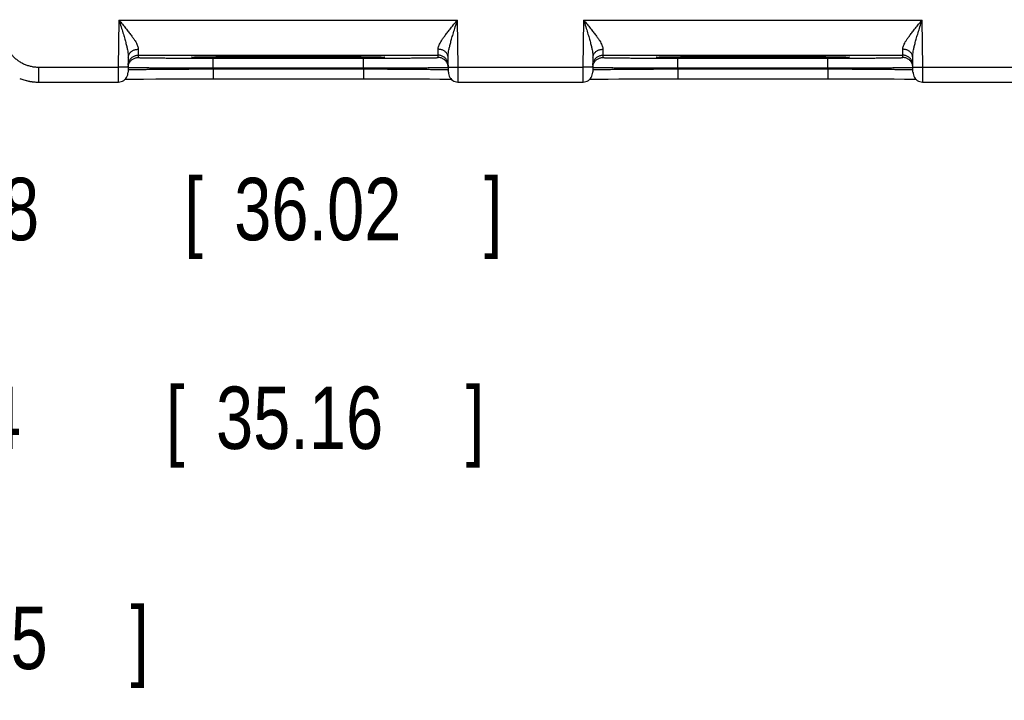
# Model space of a CAD drawing. Header units: inches. Extents: x 0 to 34, y 0 to 22.
# Tile 61 of 83: x 21 to 23, y 12.8 to 14.2. Entities that reach past the tile are written whole.
import ezdxf

# ---------------------------------------------------------------- set-up
doc = ezdxf.new("R2010")
doc.units = ezdxf.units.IN
doc.header["$LTSCALE"] = 1.87
doc.header["$MEASUREMENT"] = 0
doc.layers.get('0').update_dxf_attribs({"linetype": 'CONTINUOUS'})
doc.layers.add('DIMENSIONS', color=7, linetype='CONTINUOUS')
doc.styles.get("Standard").update_dxf_attribs({"font": 'txt', "width": 0.8})
doc.dimstyles.new('DIMSTYLE_1', dxfattribs={"dimtxt": 0.125, "dimasz": 0.18, "dimexe": 0.18, "dimexo": 0.0625, "dimgap": 0.09, "dimtad": 0, "dimtih": 1, "dimtoh": 1, "dimdec": 3, "dimzin": 4, "dimdsep": 46, "dimtxsty": 'STANDARD', "dimblk": '_FILLED', "dimblk1": '_FILLED', "dimblk2": '_FILLED', "dimcen": 0.09, "dimadec": 0, "dimazin": 0, "dimtp": 0.01, "dimtm": 0.01, "dimtfac": 1, "dimtdec": 3, "dimtofl": 0, "dimtmove": 0, "dimatfit": 3, "dimldrblk": '_FILLED', "dimfxl": 1, "dimtolj": 1, "dimtzin": 4, "dimarcsym": 0})

# ---------------------------------------------------------------- blocks, each defined once
blk = doc.blocks.new('_FILLED')
at = {"color": 0, "linetype": 'BYBLOCK'}
blk.add_solid([(0, 0), (-1, 0.174), (-1, -0.174)], dxfattribs=at)
blk = doc.blocks.new('*D16')
at = {"layer": 'DIMENSIONS', "color": 2, "linetype": 'CONTINUOUS'}
for p, q in [((19.6253, 14.2187), (19.6253, 12.7924)), ((18.8357, 14.0805), (18.8357, 12.7924)), ((18.8357, 12.9174), (18.4757, 12.9174)), ((19.6253, 12.9174), (20.065, 12.9174))]:
    blk.add_line(p, q, dxfattribs=at)
at = {"layer": 'DIMENSIONS', "color": 2, "linetype": 'CONTINUOUS', "xscale": 0.18, "yscale": 0.18, "zscale": 0.18}
blk.add_blockref('_FILLED', (18.8357, 12.9174), dxfattribs=at)
at = {"layer": 'DIMENSIONS', "color": 2, "linetype": 'CONTINUOUS', "xscale": 0.18, "yscale": 0.18, "zscale": 0.18, "rotation": 180}
blk.add_blockref('_FILLED', (19.6253, 12.9174), dxfattribs=at)
at = {"layer": 'DIMENSIONS', "color": 2, "linetype": 'CONTINUOUS', "width": 0.8}
for s, p in [('[', (20.6525, 12.8549)), (']', (21.2525, 12.8549)), ('.790', (20.1275, 12.8549)), ('20.05', (20.7525, 12.8549))]:
    blk.add_text(s, height=0.125, dxfattribs=at).set_placement(p)
blk = doc.blocks.new('*D17')
at = {"layer": 'DIMENSIONS', "color": 2, "linetype": 'CONTINUOUS'}
for p, q in [((20.254, 14.4848), (20.254, 13.6513)), ((18.8357, 14.0805), (18.8357, 13.6513)), ((18.8357, 13.7763), (18.4757, 13.7763)), ((20.254, 13.7763), (20.6729, 13.7763))]:
    blk.add_line(p, q, dxfattribs=at)
at = {"layer": 'DIMENSIONS', "color": 2, "linetype": 'CONTINUOUS', "xscale": 0.18, "yscale": 0.18, "zscale": 0.18}
blk.add_blockref('_FILLED', (18.8357, 13.7763), dxfattribs=at)
at = {"layer": 'DIMENSIONS', "color": 2, "linetype": 'CONTINUOUS', "xscale": 0.18, "yscale": 0.18, "zscale": 0.18, "rotation": 180}
blk.add_blockref('_FILLED', (20.254, 13.7763), dxfattribs=at)
at = {"layer": 'DIMENSIONS', "color": 2, "linetype": 'CONTINUOUS', "width": 0.8}
for s, p in [('1.418', (20.7354, 13.7138)), ('[', (21.3604, 13.7138)), ('36.02', (21.4604, 13.7138)), (']', (21.9604, 13.7138))]:
    blk.add_text(s, height=0.125, dxfattribs=at).set_placement(p)
blk = doc.blocks.new('*D18')
at = {"layer": 'DIMENSIONS', "color": 2, "linetype": 'CONTINUOUS'}
for p, q in [((20.2159, 15.691), (20.2159, 13.2333)), ((18.8315, 14.0825), (18.8315, 13.2333)), ((18.8315, 13.3583), (18.4715, 13.3583)), ((20.2159, 13.3583), (20.6365, 13.3583))]:
    blk.add_line(p, q, dxfattribs=at)
at = {"layer": 'DIMENSIONS', "color": 2, "linetype": 'CONTINUOUS', "xscale": 0.18, "yscale": 0.18, "zscale": 0.18}
blk.add_blockref('_FILLED', (18.8315, 13.3583), dxfattribs=at)
at = {"layer": 'DIMENSIONS', "color": 2, "linetype": 'CONTINUOUS', "xscale": 0.18, "yscale": 0.18, "zscale": 0.18, "rotation": 180}
blk.add_blockref('_FILLED', (20.2159, 13.3583), dxfattribs=at)
at = {"layer": 'DIMENSIONS', "color": 2, "linetype": 'CONTINUOUS', "width": 0.8}
for s, p in [('1.384', (20.699, 13.2958)), ('[', (21.324, 13.2958)), ('35.16', (21.424, 13.2958)), (']', (21.924, 13.2958))]:
    blk.add_text(s, height=0.125, dxfattribs=at).set_placement(p)

msp = doc.modelspace()

# ---------------------------------------------------------------- linework, layer by layer
at = {"color": 7, "linetype": 'CONTINUOUS'}
for p, q in [((21.2298, 14.1545), (21.2282, 14.0606)), ((21.2298, 14.1545), (21.9072, 14.1545)), ((21.9088, 14.0606), (21.9072, 14.1545)), ((22.1598, 14.1545), (22.1582, 14.0606)), ((22.1598, 14.1545), (22.8372, 14.1545)), ((22.8388, 14.0606), (22.8372, 14.1545)), ((21.2485, 14.08), (21.248, 14.0502)), ((21.2682, 14.0845), (21.2682, 14.0798)), ((21.2682, 14.0845), (21.8687, 14.0845)), ((21.377, 14.0805), (21.377, 14.0805)), ((21.3778, 14.0806), (21.3784, 14.0806)), ((21.3784, 14.0806), (21.3792, 14.0807)), ((21.3792, 14.0807), (21.3801, 14.0807)), ((21.3801, 14.0807), (21.3818, 14.0808)), ((21.3818, 14.0808), (21.3841, 14.0808)), ((21.3841, 14.0808), (21.3879, 14.0809)), ((21.3879, 14.0809), (21.3943, 14.0811)), ((21.3943, 14.0811), (21.4064, 14.0812)), ((21.4064, 14.0812), (21.4257, 14.0815)), ((21.4181, 14.0588), (21.4181, 14.0785)), ((21.4181, 14.0785), (21.7189, 14.0785)), ((21.4257, 14.0815), (21.4491, 14.0816)), ((21.4491, 14.0816), (21.4753, 14.0818)), ((21.4753, 14.0818), (21.5079, 14.0819)), ((21.5079, 14.0819), (21.5403, 14.082)), ((21.5403, 14.082), (21.5798, 14.082)), ((21.5798, 14.082), (21.616, 14.082)), ((21.616, 14.082), (21.648, 14.0819)), ((21.648, 14.0819), (21.6795, 14.0817)), ((21.6795, 14.0817), (21.7048, 14.0815)), ((21.7048, 14.0815), (21.7242, 14.0813)), ((21.7189, 14.0588), (21.7189, 14.0785)), ((21.7242, 14.0813), (21.7386, 14.0811)), ((21.7386, 14.0811), (21.7463, 14.081)), ((21.7463, 14.081), (21.7511, 14.0809)), ((21.7511, 14.0809), (21.7539, 14.0808)), ((21.7539, 14.0808), (21.7562, 14.0807)), ((21.7562, 14.0807), (21.7573, 14.0807)), ((21.7573, 14.0807), (21.7583, 14.0806)), ((21.8688, 14.0798), (21.8687, 14.0845)), ((21.889, 14.0502), (21.8885, 14.08)), ((22.1785, 14.08), (22.178, 14.0502)), ((22.1982, 14.0845), (22.1982, 14.0798)), ((22.1982, 14.0845), (22.7987, 14.0845)), ((22.307, 14.0805), (22.307, 14.0805)), ((22.3078, 14.0806), (22.3084, 14.0806)), ((22.3084, 14.0806), (22.3092, 14.0807)), ((22.3092, 14.0807), (22.3101, 14.0807)), ((22.3101, 14.0807), (22.3118, 14.0808)), ((22.3118, 14.0808), (22.3141, 14.0808)), ((22.3141, 14.0808), (22.3179, 14.0809)), ((22.3179, 14.0809), (22.3243, 14.0811)), ((22.3243, 14.0811), (22.3364, 14.0812)), ((22.3364, 14.0812), (22.3557, 14.0815)), ((22.3481, 14.0588), (22.3481, 14.0785)), ((22.3481, 14.0785), (22.6489, 14.0785)), ((22.3557, 14.0815), (22.3791, 14.0816)), ((22.3791, 14.0816), (22.4053, 14.0818)), ((22.4053, 14.0818), (22.4379, 14.0819)), ((22.4379, 14.0819), (22.4703, 14.082)), ((22.4703, 14.082), (22.5098, 14.082)), ((22.5098, 14.082), (22.546, 14.082)), ((22.546, 14.082), (22.578, 14.0819)), ((22.578, 14.0819), (22.6095, 14.0817)), ((22.6095, 14.0817), (22.6348, 14.0815)), ((22.6348, 14.0815), (22.6542, 14.0813)), ((22.6489, 14.0588), (22.6489, 14.0785)), ((22.6542, 14.0813), (22.6686, 14.0811)), ((22.6686, 14.0811), (22.6763, 14.081)), ((22.6763, 14.081), (22.6811, 14.0809)), ((22.6811, 14.0809), (22.6839, 14.0808)), ((22.6839, 14.0808), (22.6862, 14.0807)), ((22.6862, 14.0807), (22.6873, 14.0807)), ((22.6873, 14.0807), (22.6883, 14.0806)), ((22.7988, 14.0798), (22.7987, 14.0845)), ((22.819, 14.0502), (22.8185, 14.08)), ((21.0685, 14.0606), (21.0685, 14.0306)), ((21.0685, 14.0606), (21.2282, 14.0606)), ((21.2482, 14.0602), (21.2282, 14.0606)), ((21.4181, 14.0569), (21.4181, 14.0588)), ((21.4181, 14.0588), (21.7189, 14.0588)), ((21.4181, 14.0569), (21.4181, 14.0372)), ((21.4181, 14.0569), (21.7189, 14.0569)), ((21.7189, 14.0569), (21.7189, 14.0588)), ((21.7189, 14.0569), (21.7189, 14.0372)), ((21.8888, 14.0602), (21.9088, 14.0606)), ((21.9088, 14.0606), (22.1582, 14.0606)), ((22.1782, 14.0602), (22.1582, 14.0606)), ((22.3481, 14.0569), (22.3481, 14.0588)), ((22.3481, 14.0588), (22.6489, 14.0588)), ((22.3481, 14.0569), (22.3481, 14.0372)), ((22.3481, 14.0569), (22.6489, 14.0569)), ((22.6489, 14.0569), (22.6489, 14.0588)), ((22.6489, 14.0569), (22.6489, 14.0372)), ((22.8188, 14.0602), (22.8388, 14.0606)), ((22.8388, 14.0606), (23.0882, 14.0606)), ((21.2419, 14.0362), (21.248, 14.0363)), ((21.248, 14.0363), (21.2607, 14.0365)), ((21.2607, 14.0365), (21.2791, 14.0367)), ((21.2791, 14.0367), (21.3035, 14.0369)), ((21.3035, 14.0369), (21.3312, 14.0371)), ((21.3312, 14.0371), (21.3658, 14.0372)), ((21.3658, 14.0372), (21.4006, 14.0372)), ((21.4006, 14.0372), (21.7223, 14.0372)), ((21.7223, 14.0372), (21.7591, 14.0372)), ((21.7591, 14.0372), (21.7948, 14.0371)), ((21.7948, 14.0371), (21.8246, 14.037)), ((21.8246, 14.037), (21.8513, 14.0368)), ((21.8513, 14.0368), (21.8718, 14.0366)), ((21.8718, 14.0366), (21.887, 14.0364)), ((22.1719, 14.0362), (22.178, 14.0363)), ((22.178, 14.0363), (22.1907, 14.0365)), ((22.1907, 14.0365), (22.2091, 14.0367)), ((22.2091, 14.0367), (22.2301, 14.0369)), ((22.2301, 14.0369), (22.2569, 14.037)), ((22.2569, 14.037), (22.2905, 14.0372)), ((22.2905, 14.0372), (22.3246, 14.0372)), ((22.3246, 14.0372), (22.6523, 14.0372)), ((22.6523, 14.0372), (22.6891, 14.0372)), ((22.6891, 14.0372), (22.7248, 14.0371)), ((22.7248, 14.0371), (22.7546, 14.037)), ((22.7546, 14.037), (22.7813, 14.0368)), ((22.7813, 14.0368), (22.8018, 14.0366)), ((22.8018, 14.0366), (22.817, 14.0364)), ((21.0685, 14.0306), (21.228, 14.0306)), ((21.909, 14.0306), (22.158, 14.0306)), ((22.839, 14.0306), (23.088, 14.0306))]:
    msp.add_line(p, q, dxfattribs=at)
for points in [[(21.377, 14.0805), (21.3771, 14.0805), (21.3772, 14.0806), (21.3773, 14.0806), (21.3775, 14.0806), (21.3778, 14.0806)], [(21.7583, 14.0806), (21.759, 14.0806), (21.7593, 14.0806), (21.7595, 14.0806), (21.7597, 14.0806), (21.7598, 14.0806), (21.7599, 14.0805), (21.7599, 14.0805)], [(22.307, 14.0805), (22.3071, 14.0805), (22.3072, 14.0806), (22.3073, 14.0806), (22.3075, 14.0806), (22.3078, 14.0806)], [(22.6883, 14.0806), (22.689, 14.0806), (22.6893, 14.0806), (22.6895, 14.0806), (22.6897, 14.0806), (22.6898, 14.0806), (22.6899, 14.0805), (22.6899, 14.0805)], [(21.0311, 14.0378), (21.033, 14.0371), (21.0419, 14.0341), (21.0511, 14.0321), (21.0605, 14.0309), (21.0685, 14.0306)], [(21.228, 14.0306), (21.2291, 14.0306), (21.2318, 14.0309), (21.2344, 14.0316), (21.2369, 14.0327), (21.2393, 14.034), (21.2414, 14.0357), (21.2433, 14.0377), (21.2449, 14.0399), (21.2462, 14.0423), (21.2472, 14.0448), (21.2478, 14.0475), (21.248, 14.0502)], [(21.887, 14.0364), (21.8948, 14.0362), (21.8951, 14.0362)], [(21.889, 14.0502), (21.8892, 14.0475), (21.8898, 14.0448), (21.8908, 14.0423), (21.8921, 14.0399), (21.8937, 14.0377), (21.8956, 14.0357), (21.8977, 14.034), (21.9001, 14.0327), (21.9026, 14.0316), (21.9052, 14.0309), (21.9079, 14.0306), (21.909, 14.0306)], [(22.158, 14.0306), (22.1591, 14.0306), (22.1618, 14.0309), (22.1644, 14.0316), (22.1669, 14.0327), (22.1693, 14.034), (22.1714, 14.0357), (22.1733, 14.0377), (22.1749, 14.0399), (22.1762, 14.0423), (22.1772, 14.0448), (22.1778, 14.0475), (22.178, 14.0502)], [(22.817, 14.0364), (22.8248, 14.0362), (22.8251, 14.0362)], [(22.819, 14.0502), (22.8192, 14.0475), (22.8198, 14.0448), (22.8208, 14.0423), (22.8221, 14.0399), (22.8237, 14.0377), (22.8256, 14.0357), (22.8277, 14.034), (22.8301, 14.0327), (22.8326, 14.0316), (22.8352, 14.0309), (22.8379, 14.0306), (22.839, 14.0306)]]:
    msp.add_lwpolyline(points, dxfattribs=at)
for points, knots in [([(21.2298, 14.1545), (21.2321, 14.1517), (21.2366, 14.1464), (21.243, 14.1386), (21.2489, 14.1312), (21.254, 14.1245), (21.2583, 14.1186), (21.2618, 14.1134), (21.2644, 14.1089), (21.2664, 14.105), (21.2677, 14.1017), (21.2684, 14.0988), (21.2685, 14.0971), (21.2685, 14.0963)], [0, 0, 0, 0, 0.150992, 0.296007, 0.430059, 0.549707, 0.653528, 0.741609, 0.815066, 0.875601, 0.9252, 0.965934, 1, 1, 1, 1]), ([(21.2298, 14.1545), (21.2312, 14.15), (21.2339, 14.1416), (21.2376, 14.1298), (21.2407, 14.1194), (21.2432, 14.1104), (21.2452, 14.1024), (21.2468, 14.0955), (21.2478, 14.0896), (21.2484, 14.0845), (21.2485, 14.0814), (21.2485, 14.08)], [0, 0, 0, 0, 0.182627, 0.342269, 0.481838, 0.603584, 0.709327, 0.800588, 0.878672, 0.944758, 1, 1, 1, 1]), ([(21.8685, 14.0963), (21.8684, 14.0971), (21.8686, 14.0988), (21.8693, 14.1017), (21.8706, 14.105), (21.8725, 14.1089), (21.8752, 14.1134), (21.8787, 14.1186), (21.883, 14.1245), (21.8881, 14.1312), (21.894, 14.1386), (21.9004, 14.1464), (21.9049, 14.1517), (21.9072, 14.1545)], [0, 0, 0, 0, 0.034066, 0.0748, 0.124399, 0.184934, 0.258391, 0.346472, 0.450293, 0.569941, 0.703993, 0.849008, 1, 1, 1, 1]), ([(21.8885, 14.08), (21.8884, 14.0814), (21.8886, 14.0845), (21.8892, 14.0896), (21.8902, 14.0955), (21.8917, 14.1024), (21.8938, 14.1104), (21.8963, 14.1194), (21.8994, 14.1298), (21.9031, 14.1416), (21.9057, 14.15), (21.9072, 14.1545)], [0, 0, 0, 0, 0.055242, 0.121328, 0.199413, 0.290674, 0.396417, 0.518163, 0.657731, 0.817373, 1, 1, 1, 1]), ([(22.1598, 14.1545), (22.1621, 14.1517), (22.1666, 14.1464), (22.173, 14.1386), (22.1789, 14.1312), (22.184, 14.1245), (22.1883, 14.1186), (22.1918, 14.1134), (22.1944, 14.1089), (22.1964, 14.105), (22.1977, 14.1017), (22.1984, 14.0988), (22.1985, 14.0971), (22.1985, 14.0963)], [0, 0, 0, 0, 0.150992, 0.296007, 0.430059, 0.549707, 0.653528, 0.741609, 0.815066, 0.875601, 0.9252, 0.965934, 1, 1, 1, 1]), ([(22.1598, 14.1545), (22.1612, 14.15), (22.1639, 14.1416), (22.1676, 14.1298), (22.1707, 14.1194), (22.1732, 14.1104), (22.1752, 14.1024), (22.1768, 14.0955), (22.1778, 14.0896), (22.1784, 14.0845), (22.1785, 14.0814), (22.1785, 14.08)], [0, 0, 0, 0, 0.182627, 0.342269, 0.481838, 0.603584, 0.709327, 0.800588, 0.878672, 0.944758, 1, 1, 1, 1]), ([(22.7985, 14.0963), (22.7984, 14.0971), (22.7986, 14.0988), (22.7993, 14.1017), (22.8006, 14.105), (22.8025, 14.1089), (22.8052, 14.1134), (22.8087, 14.1186), (22.813, 14.1245), (22.8181, 14.1312), (22.824, 14.1386), (22.8304, 14.1464), (22.8349, 14.1517), (22.8372, 14.1545)], [0, 0, 0, 0, 0.034066, 0.0748, 0.124399, 0.184934, 0.258391, 0.346472, 0.450293, 0.569941, 0.703993, 0.849008, 1, 1, 1, 1]), ([(22.8185, 14.08), (22.8184, 14.0814), (22.8186, 14.0845), (22.8192, 14.0896), (22.8202, 14.0955), (22.8217, 14.1024), (22.8238, 14.1104), (22.8263, 14.1194), (22.8294, 14.1298), (22.8331, 14.1416), (22.8357, 14.15), (22.8372, 14.1545)], [0, 0, 0, 0, 0.055242, 0.121328, 0.199413, 0.290674, 0.396417, 0.518163, 0.657731, 0.817373, 1, 1, 1, 1]), ([(20.9984, 14.1306), (20.9984, 14.1282), (20.9987, 14.1233), (20.9998, 14.116), (21.0017, 14.109), (21.0044, 14.1021), (21.0077, 14.0955), (21.0117, 14.0894), (21.0163, 14.0837), (21.0215, 14.0785), (21.0272, 14.0738), (21.0334, 14.0698), (21.04, 14.0665), (21.0468, 14.0639), (21.0539, 14.062), (21.0612, 14.0608), (21.066, 14.0606), (21.0685, 14.0606)], [0, 0, 0, 0, 0.066169, 0.132764, 0.199546, 0.266305, 0.33302, 0.399771, 0.466533, 0.533286, 0.600053, 0.66681, 0.733532, 0.800316, 0.867147, 0.933793, 1, 1, 1, 1]), ([(21.2485, 14.08), (21.2485, 14.0808), (21.2487, 14.0823), (21.2493, 14.0846), (21.2504, 14.0868), (21.2518, 14.0889), (21.2535, 14.0908), (21.2555, 14.0924), (21.2578, 14.0938), (21.2603, 14.0949), (21.2629, 14.0957), (21.2657, 14.0962), (21.2676, 14.0963), (21.2685, 14.0963)], [0, 0, 0, 0, 0.082529, 0.165778, 0.250394, 0.336888, 0.425592, 0.516648, 0.610006, 0.705443, 0.802589, 0.900962, 1, 1, 1, 1]), ([(21.2685, 14.0963), (21.2685, 14.0951), (21.2684, 14.093), (21.2684, 14.0901), (21.2683, 14.0878), (21.2683, 14.0861), (21.2683, 14.0851), (21.2682, 14.0846), (21.2682, 14.0845)], [0, 0, 0, 0, 0.295415, 0.541922, 0.737205, 0.879437, 0.967294, 1, 1, 1, 1]), ([(21.8687, 14.0845), (21.8687, 14.0846), (21.8687, 14.0851), (21.8687, 14.0861), (21.8686, 14.0878), (21.8686, 14.0901), (21.8685, 14.093), (21.8685, 14.0951), (21.8685, 14.0963)], [0, 0, 0, 0, 0.032704, 0.120556, 0.262784, 0.458067, 0.704581, 1, 1, 1, 1]), ([(21.8885, 14.08), (21.8884, 14.0808), (21.8883, 14.0823), (21.8876, 14.0846), (21.8866, 14.0868), (21.8852, 14.0889), (21.8835, 14.0908), (21.8815, 14.0924), (21.8792, 14.0938), (21.8767, 14.0949), (21.874, 14.0957), (21.8713, 14.0962), (21.8694, 14.0963), (21.8685, 14.0963)], [0, 0, 0, 0, 0.08253, 0.16578, 0.250397, 0.336892, 0.425596, 0.516652, 0.61001, 0.705446, 0.802591, 0.900963, 1, 1, 1, 1]), ([(22.1785, 14.08), (22.1785, 14.0808), (22.1787, 14.0823), (22.1793, 14.0846), (22.1804, 14.0868), (22.1818, 14.0889), (22.1835, 14.0908), (22.1855, 14.0924), (22.1878, 14.0938), (22.1903, 14.0949), (22.1929, 14.0957), (22.1957, 14.0962), (22.1976, 14.0963), (22.1985, 14.0963)], [0, 0, 0, 0, 0.082529, 0.165778, 0.250394, 0.336888, 0.425592, 0.516648, 0.610006, 0.705443, 0.802589, 0.900962, 1, 1, 1, 1]), ([(22.1985, 14.0963), (22.1985, 14.0951), (22.1984, 14.093), (22.1984, 14.0901), (22.1983, 14.0878), (22.1983, 14.0861), (22.1983, 14.0851), (22.1982, 14.0846), (22.1982, 14.0845)], [0, 0, 0, 0, 0.295415, 0.541922, 0.737205, 0.879437, 0.967294, 1, 1, 1, 1]), ([(22.7987, 14.0845), (22.7987, 14.0846), (22.7987, 14.0851), (22.7987, 14.0861), (22.7986, 14.0878), (22.7986, 14.0901), (22.7985, 14.093), (22.7985, 14.0951), (22.7985, 14.0963)], [0, 0, 0, 0, 0.032704, 0.120556, 0.262784, 0.458067, 0.704581, 1, 1, 1, 1]), ([(22.8185, 14.08), (22.8184, 14.0808), (22.8183, 14.0823), (22.8176, 14.0846), (22.8166, 14.0868), (22.8152, 14.0889), (22.8135, 14.0908), (22.8115, 14.0924), (22.8092, 14.0938), (22.8067, 14.0949), (22.804, 14.0957), (22.8013, 14.0962), (22.7994, 14.0963), (22.7985, 14.0963)], [0, 0, 0, 0, 0.08253, 0.16578, 0.250397, 0.336892, 0.425596, 0.516652, 0.61001, 0.705446, 0.802591, 0.900963, 1, 1, 1, 1]), ([(21.2483, 14.0648), (21.2483, 14.0658), (21.2484, 14.0676), (21.2491, 14.0704), (21.2501, 14.073), (21.2515, 14.0755), (21.2532, 14.0777), (21.2552, 14.0797), (21.2575, 14.0814), (21.26, 14.0828), (21.2627, 14.0837), (21.2654, 14.0843), (21.2673, 14.0845), (21.2682, 14.0845)], [0, 0, 0, 0, 0.090907, 0.181815, 0.272723, 0.363631, 0.45454, 0.545449, 0.636358, 0.727268, 0.818179, 0.909089, 1, 1, 1, 1]), ([(21.2491, 14.0657), (21.2493, 14.0666), (21.25, 14.0683), (21.2514, 14.0708), (21.2531, 14.0731), (21.2551, 14.0751), (21.2574, 14.0767), (21.2599, 14.0781), (21.2626, 14.0791), (21.2653, 14.0796), (21.2672, 14.0798), (21.2682, 14.0798)], [0, 0, 0, 0, 0.111109, 0.222219, 0.333329, 0.444439, 0.555551, 0.666663, 0.777775, 0.888887, 1, 1, 1, 1]), ([(21.2682, 14.0798), (21.2682, 14.0796), (21.2694, 14.0798), (21.2706, 14.0794), (21.2737, 14.0795), (21.2775, 14.0793), (21.2825, 14.0792), (21.2886, 14.0791), (21.2956, 14.079), (21.3035, 14.0789), (21.3123, 14.0789), (21.322, 14.0788), (21.3323, 14.0787), (21.3434, 14.0786), (21.3549, 14.0786), (21.367, 14.0785), (21.3795, 14.0785), (21.3922, 14.0785), (21.4051, 14.0785), (21.4138, 14.0785), (21.4181, 14.0785)], [0, 0, 0, 0, 0.003826, 0.01516, 0.03402, 0.060253, 0.093627, 0.133917, 0.180822, 0.23397, 0.292948, 0.357318, 0.426596, 0.500256, 0.577703, 0.658358, 0.741677, 0.82696, 0.913362, 1, 1, 1, 1]), ([(21.3754, 14.0802), (21.3751, 14.0802), (21.3744, 14.0803), (21.3751, 14.0804), (21.3754, 14.0805)], [0, 0, 0, 0, 0.499814, 1, 1, 1, 1]), ([(21.3774, 14.0806), (21.3784, 14.0806), (21.3812, 14.0808), (21.3857, 14.0809), (21.39, 14.081), (21.3929, 14.081), (21.3938, 14.081)], [0, 0, 0, 0, 0.201082, 0.48049, 0.836421, 1, 1, 1, 1]), ([(21.5685, 14.0786), (21.5632, 14.0786), (21.5525, 14.0786), (21.5367, 14.0786), (21.521, 14.0787), (21.5057, 14.0787), (21.4908, 14.0788), (21.4765, 14.0788), (21.4627, 14.0789), (21.4497, 14.079), (21.4376, 14.0791), (21.4263, 14.0792), (21.4159, 14.0793), (21.4067, 14.0794), (21.3985, 14.0795), (21.3915, 14.0796), (21.3857, 14.0798), (21.3812, 14.0799), (21.3784, 14.08), (21.3774, 14.08)], [0, 0, 0, 0, 0.08369, 0.166927, 0.24899, 0.329339, 0.407434, 0.482727, 0.554712, 0.622895, 0.686815, 0.746037, 0.800162, 0.848819, 0.891684, 0.92846, 0.958904, 0.982802, 1, 1, 1, 1]), ([(21.3938, 14.081), (21.3952, 14.0811), (21.3994, 14.0811), (21.4067, 14.0813), (21.4159, 14.0814), (21.4263, 14.0815), (21.4376, 14.0816), (21.4497, 14.0817), (21.4627, 14.0817), (21.4765, 14.0818), (21.4908, 14.0819), (21.5057, 14.0819), (21.521, 14.082), (21.5367, 14.082), (21.5517, 14.082), (21.5614, 14.082), (21.5659, 14.082)], [0, 0, 0, 0, 0.025295, 0.072882, 0.126899, 0.186984, 0.252726, 0.323684, 0.399373, 0.479281, 0.562864, 0.649555, 0.738748, 0.829846, 0.922243, 1, 1, 1, 1]), ([(21.7596, 14.08), (21.7586, 14.08), (21.7558, 14.0799), (21.7513, 14.0798), (21.7455, 14.0796), (21.7385, 14.0795), (21.7303, 14.0794), (21.721, 14.0793), (21.7107, 14.0792), (21.6994, 14.0791), (21.6872, 14.079), (21.6742, 14.0789), (21.6605, 14.0788), (21.6462, 14.0788), (21.6313, 14.0787), (21.6159, 14.0787), (21.6003, 14.0786), (21.5844, 14.0786), (21.5738, 14.0786), (21.5685, 14.0786)], [0, 0, 0, 0, 0.0172, 0.041101, 0.071547, 0.108326, 0.151194, 0.199853, 0.253979, 0.313202, 0.377121, 0.445304, 0.517288, 0.592581, 0.670675, 0.751022, 0.833085, 0.916319, 1, 1, 1, 1]), ([(21.5708, 14.082), (21.5753, 14.082), (21.5852, 14.082), (21.6003, 14.082), (21.616, 14.082), (21.6313, 14.0819), (21.6462, 14.0819), (21.6605, 14.0818), (21.6742, 14.0817), (21.6872, 14.0817), (21.6994, 14.0816), (21.7107, 14.0815), (21.721, 14.0814), (21.7303, 14.0813), (21.7376, 14.0811), (21.7419, 14.0811), (21.7434, 14.081)], [0, 0, 0, 0, 0.079444, 0.17159, 0.262437, 0.351386, 0.437839, 0.521192, 0.600882, 0.676363, 0.747125, 0.812685, 0.872604, 0.926469, 0.973923, 1, 1, 1, 1]), ([(21.7189, 14.0785), (21.7232, 14.0785), (21.7318, 14.0785), (21.7447, 14.0785), (21.7575, 14.0785), (21.77, 14.0785), (21.782, 14.0786), (21.7936, 14.0786), (21.8046, 14.0787), (21.815, 14.0788), (21.8246, 14.0789), (21.8334, 14.0789), (21.8414, 14.079), (21.8484, 14.0791), (21.8544, 14.0792), (21.8595, 14.0793), (21.8633, 14.0795), (21.8663, 14.0794), (21.8676, 14.0798), (21.8688, 14.0796), (21.8688, 14.0798)], [0, 0, 0, 0, 0.086634, 0.173029, 0.258306, 0.341622, 0.422278, 0.499727, 0.573388, 0.642666, 0.707037, 0.766016, 0.819166, 0.866072, 0.906364, 0.93974, 0.965975, 0.984838, 0.996174, 1, 1, 1, 1]), ([(21.7434, 14.081), (21.7442, 14.081), (21.747, 14.081), (21.7513, 14.0809), (21.7558, 14.0808), (21.7586, 14.0806), (21.7596, 14.0806)], [0, 0, 0, 0, 0.155974, 0.515154, 0.797096, 1, 1, 1, 1]), ([(21.7615, 14.0805), (21.7618, 14.0804), (21.7625, 14.0803), (21.7618, 14.0802), (21.7615, 14.0802)], [0, 0, 0, 0, 0.499836, 1, 1, 1, 1]), ([(21.8887, 14.0648), (21.8887, 14.0658), (21.8885, 14.0676), (21.8879, 14.0704), (21.8869, 14.073), (21.8855, 14.0755), (21.8838, 14.0777), (21.8817, 14.0797), (21.8795, 14.0814), (21.877, 14.0828), (21.8743, 14.0837), (21.8715, 14.0843), (21.8697, 14.0845), (21.8687, 14.0845)], [0, 0, 0, 0, 0.090907, 0.181815, 0.272723, 0.363631, 0.45454, 0.545449, 0.636358, 0.727268, 0.818179, 0.909089, 1, 1, 1, 1]), ([(21.8879, 14.0657), (21.8876, 14.0666), (21.887, 14.0683), (21.8856, 14.0708), (21.8838, 14.0731), (21.8818, 14.0751), (21.8795, 14.0767), (21.8771, 14.0781), (21.8744, 14.0791), (21.8716, 14.0796), (21.8697, 14.0798), (21.8688, 14.0798)], [0, 0, 0, 0, 0.111109, 0.222219, 0.333329, 0.444439, 0.555551, 0.666663, 0.777775, 0.888887, 1, 1, 1, 1]), ([(22.1783, 14.0648), (22.1783, 14.0658), (22.1784, 14.0676), (22.1791, 14.0704), (22.1801, 14.073), (22.1815, 14.0755), (22.1832, 14.0777), (22.1852, 14.0797), (22.1875, 14.0814), (22.19, 14.0828), (22.1927, 14.0837), (22.1954, 14.0843), (22.1973, 14.0845), (22.1982, 14.0845)], [0, 0, 0, 0, 0.090907, 0.181815, 0.272723, 0.363631, 0.45454, 0.545449, 0.636358, 0.727268, 0.818179, 0.909089, 1, 1, 1, 1]), ([(22.1791, 14.0657), (22.1793, 14.0666), (22.18, 14.0683), (22.1814, 14.0708), (22.1831, 14.0731), (22.1851, 14.0751), (22.1874, 14.0767), (22.1899, 14.0781), (22.1926, 14.0791), (22.1953, 14.0796), (22.1972, 14.0798), (22.1982, 14.0798)], [0, 0, 0, 0, 0.111109, 0.222219, 0.333329, 0.444439, 0.555551, 0.666663, 0.777775, 0.888887, 1, 1, 1, 1]), ([(22.1982, 14.0798), (22.1982, 14.0796), (22.1994, 14.0798), (22.2006, 14.0794), (22.2037, 14.0795), (22.2075, 14.0793), (22.2125, 14.0792), (22.2186, 14.0791), (22.2256, 14.079), (22.2335, 14.0789), (22.2423, 14.0789), (22.252, 14.0788), (22.2623, 14.0787), (22.2734, 14.0786), (22.2849, 14.0786), (22.297, 14.0785), (22.3095, 14.0785), (22.3222, 14.0785), (22.3351, 14.0785), (22.3438, 14.0785), (22.3481, 14.0785)], [0, 0, 0, 0, 0.003826, 0.01516, 0.03402, 0.060253, 0.093627, 0.133917, 0.180822, 0.23397, 0.292948, 0.357318, 0.426596, 0.500256, 0.577703, 0.658358, 0.741677, 0.82696, 0.913362, 1, 1, 1, 1]), ([(22.3054, 14.0802), (22.3051, 14.0802), (22.3044, 14.0803), (22.3051, 14.0804), (22.3054, 14.0805)], [0, 0, 0, 0, 0.499814, 1, 1, 1, 1]), ([(22.3074, 14.0806), (22.3084, 14.0806), (22.3112, 14.0808), (22.3157, 14.0809), (22.32, 14.081), (22.3229, 14.081), (22.3238, 14.081)], [0, 0, 0, 0, 0.201082, 0.48049, 0.836421, 1, 1, 1, 1]), ([(22.4985, 14.0786), (22.4932, 14.0786), (22.4825, 14.0786), (22.4667, 14.0786), (22.451, 14.0787), (22.4357, 14.0787), (22.4208, 14.0788), (22.4065, 14.0788), (22.3927, 14.0789), (22.3797, 14.079), (22.3676, 14.0791), (22.3563, 14.0792), (22.3459, 14.0793), (22.3367, 14.0794), (22.3285, 14.0795), (22.3215, 14.0796), (22.3157, 14.0798), (22.3112, 14.0799), (22.3084, 14.08), (22.3074, 14.08)], [0, 0, 0, 0, 0.08369, 0.166927, 0.24899, 0.329339, 0.407434, 0.482727, 0.554712, 0.622895, 0.686815, 0.746037, 0.800162, 0.848819, 0.891684, 0.92846, 0.958904, 0.982802, 1, 1, 1, 1]), ([(22.3238, 14.081), (22.3252, 14.0811), (22.3294, 14.0811), (22.3367, 14.0813), (22.3459, 14.0814), (22.3563, 14.0815), (22.3676, 14.0816), (22.3797, 14.0817), (22.3927, 14.0817), (22.4065, 14.0818), (22.4208, 14.0819), (22.4357, 14.0819), (22.451, 14.082), (22.4667, 14.082), (22.4817, 14.082), (22.4914, 14.082), (22.4959, 14.082)], [0, 0, 0, 0, 0.025295, 0.072882, 0.126899, 0.186984, 0.252726, 0.323684, 0.399373, 0.479281, 0.562864, 0.649555, 0.738748, 0.829846, 0.922243, 1, 1, 1, 1]), ([(22.6896, 14.08), (22.6886, 14.08), (22.6858, 14.0799), (22.6813, 14.0798), (22.6755, 14.0796), (22.6685, 14.0795), (22.6603, 14.0794), (22.651, 14.0793), (22.6407, 14.0792), (22.6294, 14.0791), (22.6172, 14.079), (22.6042, 14.0789), (22.5905, 14.0788), (22.5762, 14.0788), (22.5613, 14.0787), (22.5459, 14.0787), (22.5303, 14.0786), (22.5144, 14.0786), (22.5038, 14.0786), (22.4985, 14.0786)], [0, 0, 0, 0, 0.0172, 0.041101, 0.071547, 0.108326, 0.151194, 0.199853, 0.253979, 0.313202, 0.377121, 0.445304, 0.517288, 0.592581, 0.670675, 0.751022, 0.833085, 0.916319, 1, 1, 1, 1]), ([(22.5008, 14.082), (22.5053, 14.082), (22.5152, 14.082), (22.5303, 14.082), (22.546, 14.082), (22.5613, 14.0819), (22.5762, 14.0819), (22.5905, 14.0818), (22.6042, 14.0817), (22.6172, 14.0817), (22.6294, 14.0816), (22.6407, 14.0815), (22.651, 14.0814), (22.6603, 14.0813), (22.6676, 14.0811), (22.6719, 14.0811), (22.6734, 14.081)], [0, 0, 0, 0, 0.079444, 0.17159, 0.262437, 0.351386, 0.437839, 0.521192, 0.600882, 0.676363, 0.747125, 0.812685, 0.872604, 0.926469, 0.973923, 1, 1, 1, 1]), ([(22.6489, 14.0785), (22.6532, 14.0785), (22.6618, 14.0785), (22.6747, 14.0785), (22.6875, 14.0785), (22.7, 14.0785), (22.712, 14.0786), (22.7236, 14.0786), (22.7346, 14.0787), (22.745, 14.0788), (22.7546, 14.0789), (22.7634, 14.0789), (22.7714, 14.079), (22.7784, 14.0791), (22.7844, 14.0792), (22.7895, 14.0793), (22.7933, 14.0795), (22.7963, 14.0794), (22.7976, 14.0798), (22.7988, 14.0796), (22.7988, 14.0798)], [0, 0, 0, 0, 0.086634, 0.173029, 0.258306, 0.341622, 0.422278, 0.499727, 0.573388, 0.642666, 0.707037, 0.766016, 0.819166, 0.866072, 0.906364, 0.93974, 0.965975, 0.984838, 0.996174, 1, 1, 1, 1]), ([(22.6734, 14.081), (22.6742, 14.081), (22.677, 14.081), (22.6813, 14.0809), (22.6858, 14.0808), (22.6886, 14.0806), (22.6896, 14.0806)], [0, 0, 0, 0, 0.155974, 0.515154, 0.797096, 1, 1, 1, 1]), ([(22.6915, 14.0805), (22.6918, 14.0804), (22.6925, 14.0803), (22.6918, 14.0802), (22.6915, 14.0802)], [0, 0, 0, 0, 0.499836, 1, 1, 1, 1]), ([(22.8187, 14.0648), (22.8187, 14.0658), (22.8185, 14.0676), (22.8179, 14.0704), (22.8169, 14.073), (22.8155, 14.0755), (22.8138, 14.0777), (22.8117, 14.0797), (22.8095, 14.0814), (22.807, 14.0828), (22.8043, 14.0837), (22.8015, 14.0843), (22.7997, 14.0845), (22.7987, 14.0845)], [0, 0, 0, 0, 0.090907, 0.181815, 0.272723, 0.363631, 0.45454, 0.545449, 0.636358, 0.727268, 0.818179, 0.909089, 1, 1, 1, 1]), ([(22.8179, 14.0657), (22.8176, 14.0666), (22.817, 14.0683), (22.8156, 14.0708), (22.8138, 14.0731), (22.8118, 14.0751), (22.8095, 14.0767), (22.8071, 14.0781), (22.8044, 14.0791), (22.8016, 14.0796), (22.7997, 14.0798), (22.7988, 14.0798)], [0, 0, 0, 0, 0.111109, 0.222219, 0.333329, 0.444439, 0.555551, 0.666663, 0.777775, 0.888887, 1, 1, 1, 1]), ([(21.2282, 14.0606), (21.2282, 14.0593), (21.2282, 14.0566), (21.2281, 14.0528), (21.2281, 14.0491), (21.2281, 14.0456), (21.2281, 14.0423), (21.228, 14.0394), (21.228, 14.0368), (21.228, 14.0346), (21.228, 14.033), (21.228, 14.0315), (21.228, 14.0312), (21.228, 14.0306), (21.228, 14.0306)], [0, 0, 0, 0, 0.131716, 0.261138, 0.386041, 0.504258, 0.613731, 0.712572, 0.799057, 0.871674, 0.929155, 0.970541, 0.995172, 1, 1, 1, 1]), ([(21.2482, 14.0601), (21.2482, 14.0611), (21.2483, 14.0626), (21.2486, 14.0641), (21.2488, 14.0647)], [0, 0, 0, 0, 0.61298, 1, 1, 1, 1]), ([(21.2482, 14.0601), (21.2482, 14.0599), (21.2494, 14.0602), (21.2507, 14.0598), (21.2538, 14.0599), (21.2577, 14.0598), (21.2629, 14.0597), (21.269, 14.0596), (21.2762, 14.0595), (21.2843, 14.0595), (21.2934, 14.0594), (21.3033, 14.0593), (21.3139, 14.0592), (21.3253, 14.0592), (21.3374, 14.0591), (21.35, 14.059), (21.363, 14.059), (21.3765, 14.0589), (21.3902, 14.0589), (21.4041, 14.0589), (21.4134, 14.0588), (21.4181, 14.0588)], [0, 0, 0, 0, 0.003444, 0.013682, 0.030657, 0.054255, 0.084313, 0.120618, 0.162914, 0.210913, 0.264288, 0.32268, 0.385699, 0.45292, 0.523892, 0.598139, 0.675149, 0.754386, 0.835308, 0.917371, 1, 1, 1, 1]), ([(21.2487, 14.0553), (21.2495, 14.0553), (21.2506, 14.0556), (21.2537, 14.0555), (21.2576, 14.0557), (21.2628, 14.0558), (21.2689, 14.0559), (21.2761, 14.056), (21.2842, 14.0561), (21.2933, 14.0562), (21.3032, 14.0563), (21.3139, 14.0564), (21.3253, 14.0565), (21.3373, 14.0566), (21.3499, 14.0566), (21.363, 14.0567), (21.3764, 14.0568), (21.3901, 14.0568), (21.4041, 14.0569), (21.4134, 14.0569), (21.4181, 14.0569)], [0, 0, 0, 0, 0.010298, 0.027351, 0.051044, 0.081212, 0.117643, 0.160083, 0.20824, 0.261788, 0.320369, 0.383592, 0.451034, 0.522242, 0.596735, 0.674005, 0.75352, 0.834732, 0.917083, 1, 1, 1, 1]), ([(21.7189, 14.0588), (21.7235, 14.0588), (21.7329, 14.0589), (21.7468, 14.0589), (21.7605, 14.0589), (21.7739, 14.059), (21.787, 14.059), (21.7996, 14.0591), (21.8116, 14.0592), (21.823, 14.0592), (21.8337, 14.0593), (21.8436, 14.0594), (21.8527, 14.0595), (21.8608, 14.0595), (21.868, 14.0596), (21.8741, 14.0597), (21.8793, 14.0598), (21.8831, 14.0599), (21.8863, 14.0598), (21.8876, 14.0602), (21.8888, 14.0599), (21.8888, 14.0601)], [0, 0, 0, 0, 0.082625, 0.164681, 0.245594, 0.32482, 0.40182, 0.476056, 0.547019, 0.614233, 0.677251, 0.735649, 0.789034, 0.837045, 0.879354, 0.915669, 0.945734, 0.969337, 0.986316, 0.996556, 1, 1, 1, 1]), ([(21.7189, 14.0569), (21.7236, 14.0569), (21.7329, 14.0569), (21.7468, 14.0568), (21.7605, 14.0568), (21.774, 14.0567), (21.787, 14.0566), (21.7996, 14.0566), (21.8117, 14.0565), (21.8231, 14.0564), (21.8338, 14.0563), (21.8437, 14.0562), (21.8527, 14.0561), (21.8609, 14.056), (21.868, 14.0559), (21.8742, 14.0558), (21.8793, 14.0557), (21.8832, 14.0555), (21.8863, 14.0556), (21.8875, 14.0553), (21.8883, 14.0553)], [0, 0, 0, 0, 0.082913, 0.165256, 0.246457, 0.325959, 0.403217, 0.477696, 0.548892, 0.616326, 0.679548, 0.738136, 0.791697, 0.83987, 0.882324, 0.918767, 0.948944, 0.972643, 0.9897, 1, 1, 1, 1]), ([(21.8888, 14.0601), (21.8888, 14.0611), (21.8887, 14.0626), (21.8883, 14.0641), (21.8882, 14.0647)], [0, 0, 0, 0, 0.61298, 1, 1, 1, 1]), ([(21.909, 14.0306), (21.909, 14.0306), (21.909, 14.0312), (21.909, 14.0315), (21.909, 14.033), (21.9089, 14.0346), (21.9089, 14.0368), (21.9089, 14.0394), (21.9089, 14.0423), (21.9089, 14.0456), (21.9089, 14.0491), (21.9088, 14.0528), (21.9088, 14.0566), (21.9088, 14.0593), (21.9088, 14.0606)], [0, 0, 0, 0, 0.004828, 0.029459, 0.070845, 0.128326, 0.200943, 0.287428, 0.386269, 0.495742, 0.613959, 0.738862, 0.868284, 1, 1, 1, 1]), ([(22.1582, 14.0606), (22.1582, 14.0593), (22.1582, 14.0566), (22.1581, 14.0528), (22.1581, 14.0491), (22.1581, 14.0456), (22.1581, 14.0423), (22.158, 14.0394), (22.158, 14.0368), (22.158, 14.0346), (22.158, 14.033), (22.158, 14.0315), (22.158, 14.0312), (22.158, 14.0306), (22.158, 14.0306)], [0, 0, 0, 0, 0.131716, 0.261138, 0.386041, 0.504258, 0.613731, 0.712572, 0.799057, 0.871674, 0.929155, 0.970541, 0.995172, 1, 1, 1, 1]), ([(22.1782, 14.0601), (22.1782, 14.0611), (22.1783, 14.0626), (22.1786, 14.0641), (22.1788, 14.0647)], [0, 0, 0, 0, 0.61298, 1, 1, 1, 1]), ([(22.1782, 14.0601), (22.1782, 14.0599), (22.1794, 14.0602), (22.1807, 14.0598), (22.1838, 14.0599), (22.1877, 14.0598), (22.1929, 14.0597), (22.199, 14.0596), (22.2062, 14.0595), (22.2143, 14.0595), (22.2234, 14.0594), (22.2333, 14.0593), (22.2439, 14.0592), (22.2553, 14.0592), (22.2674, 14.0591), (22.28, 14.059), (22.293, 14.059), (22.3065, 14.0589), (22.3202, 14.0589), (22.3341, 14.0589), (22.3434, 14.0588), (22.3481, 14.0588)], [0, 0, 0, 0, 0.003444, 0.013682, 0.030657, 0.054255, 0.084313, 0.120618, 0.162914, 0.210913, 0.264288, 0.32268, 0.385699, 0.45292, 0.523892, 0.598139, 0.675149, 0.754386, 0.835308, 0.917371, 1, 1, 1, 1]), ([(22.1787, 14.0553), (22.1795, 14.0553), (22.1806, 14.0556), (22.1837, 14.0555), (22.1876, 14.0557), (22.1928, 14.0558), (22.1989, 14.0559), (22.2061, 14.056), (22.2142, 14.0561), (22.2233, 14.0562), (22.2332, 14.0563), (22.2439, 14.0564), (22.2553, 14.0565), (22.2673, 14.0566), (22.2799, 14.0566), (22.293, 14.0567), (22.3064, 14.0568), (22.3201, 14.0568), (22.3341, 14.0569), (22.3434, 14.0569), (22.3481, 14.0569)], [0, 0, 0, 0, 0.010298, 0.027351, 0.051044, 0.081212, 0.117643, 0.160083, 0.20824, 0.261788, 0.320369, 0.383592, 0.451034, 0.522242, 0.596735, 0.674005, 0.75352, 0.834732, 0.917083, 1, 1, 1, 1]), ([(22.6489, 14.0588), (22.6535, 14.0588), (22.6629, 14.0589), (22.6768, 14.0589), (22.6905, 14.0589), (22.7039, 14.059), (22.717, 14.059), (22.7296, 14.0591), (22.7416, 14.0592), (22.753, 14.0592), (22.7637, 14.0593), (22.7736, 14.0594), (22.7827, 14.0595), (22.7908, 14.0595), (22.798, 14.0596), (22.8041, 14.0597), (22.8093, 14.0598), (22.8131, 14.0599), (22.8163, 14.0598), (22.8176, 14.0602), (22.8188, 14.0599), (22.8188, 14.0601)], [0, 0, 0, 0, 0.082625, 0.164681, 0.245594, 0.32482, 0.40182, 0.476056, 0.547019, 0.614233, 0.677251, 0.735649, 0.789034, 0.837045, 0.879354, 0.915669, 0.945734, 0.969337, 0.986316, 0.996556, 1, 1, 1, 1]), ([(22.6489, 14.0569), (22.6536, 14.0569), (22.6629, 14.0569), (22.6768, 14.0568), (22.6905, 14.0568), (22.704, 14.0567), (22.717, 14.0566), (22.7296, 14.0566), (22.7417, 14.0565), (22.7531, 14.0564), (22.7638, 14.0563), (22.7737, 14.0562), (22.7827, 14.0561), (22.7909, 14.056), (22.798, 14.0559), (22.8042, 14.0558), (22.8093, 14.0557), (22.8132, 14.0555), (22.8163, 14.0556), (22.8175, 14.0553), (22.8183, 14.0553)], [0, 0, 0, 0, 0.082913, 0.165256, 0.246457, 0.325959, 0.403217, 0.477696, 0.548892, 0.616326, 0.679548, 0.738136, 0.791697, 0.83987, 0.882324, 0.918767, 0.948944, 0.972643, 0.9897, 1, 1, 1, 1]), ([(22.8188, 14.0601), (22.8188, 14.0611), (22.8187, 14.0626), (22.8183, 14.0641), (22.8182, 14.0647)], [0, 0, 0, 0, 0.61298, 1, 1, 1, 1]), ([(22.839, 14.0306), (22.839, 14.0306), (22.839, 14.0312), (22.839, 14.0315), (22.839, 14.033), (22.8389, 14.0346), (22.8389, 14.0368), (22.8389, 14.0394), (22.8389, 14.0423), (22.8389, 14.0456), (22.8389, 14.0491), (22.8388, 14.0528), (22.8388, 14.0566), (22.8388, 14.0593), (22.8388, 14.0606)], [0, 0, 0, 0, 0.004828, 0.029459, 0.070845, 0.128326, 0.200943, 0.287428, 0.386269, 0.495742, 0.613959, 0.738862, 0.868284, 1, 1, 1, 1]), ([(21.0311, 14.0378), (21.0338, 14.0367), (21.0397, 14.0346), (21.0489, 14.0323), (21.0586, 14.0309), (21.0652, 14.0306), (21.0685, 14.0306)], [0, 0, 0, 0, 0.231296, 0.487533, 0.743776, 1, 1, 1, 1])]:
    msp.add_open_spline(points, degree=3, knots=knots, dxfattribs=at)
for points in [[(21.3754, 14.0805), (21.3763, 14.0806), (21.3768, 14.0806), (21.3774, 14.0806)], [(21.3774, 14.08), (21.3768, 14.0801), (21.3763, 14.0801), (21.3754, 14.0802)], [(21.5659, 14.082), (21.5667, 14.082), (21.5676, 14.082), (21.5685, 14.082)], [(21.5685, 14.082), (21.5692, 14.082), (21.57, 14.082), (21.5708, 14.082)], [(21.7596, 14.0806), (21.7601, 14.0806), (21.7606, 14.0806), (21.7615, 14.0805)], [(21.7615, 14.0802), (21.7606, 14.0801), (21.7601, 14.0801), (21.7596, 14.08)], [(22.3054, 14.0805), (22.3063, 14.0806), (22.3068, 14.0806), (22.3074, 14.0806)], [(22.3074, 14.08), (22.3068, 14.0801), (22.3063, 14.0801), (22.3054, 14.0802)], [(22.4959, 14.082), (22.4967, 14.082), (22.4976, 14.082), (22.4985, 14.082)], [(22.4985, 14.082), (22.4992, 14.082), (22.5, 14.082), (22.5008, 14.082)], [(22.6896, 14.0806), (22.6901, 14.0806), (22.6906, 14.0806), (22.6915, 14.0805)], [(22.6915, 14.0802), (22.6906, 14.0801), (22.6901, 14.0801), (22.6896, 14.08)], [(21.2481, 14.0552), (21.2481, 14.0554), (21.2484, 14.0554), (21.2487, 14.0553)], [(21.2488, 14.0647), (21.2489, 14.065), (21.249, 14.0654), (21.2491, 14.0657)], [(21.8882, 14.0647), (21.8881, 14.065), (21.888, 14.0654), (21.8879, 14.0657)], [(21.8883, 14.0553), (21.8886, 14.0554), (21.8889, 14.0554), (21.8889, 14.0552)], [(22.1781, 14.0552), (22.1781, 14.0554), (22.1784, 14.0554), (22.1787, 14.0553)], [(22.1788, 14.0647), (22.1789, 14.065), (22.179, 14.0654), (22.1791, 14.0657)], [(22.8182, 14.0647), (22.8181, 14.065), (22.818, 14.0654), (22.8179, 14.0657)], [(22.8183, 14.0553), (22.8186, 14.0554), (22.8189, 14.0554), (22.8189, 14.0552)], [(21.2474, 14.0504), (21.2473, 14.0501), (21.2473, 14.0499), (21.2472, 14.0497)], [(21.8896, 14.0504), (21.8896, 14.0501), (21.8897, 14.0499), (21.8898, 14.0497)], [(22.1774, 14.0504), (22.1773, 14.0501), (22.1773, 14.0499), (22.1772, 14.0497)], [(22.8196, 14.0504), (22.8196, 14.0501), (22.8197, 14.0499), (22.8198, 14.0497)]]:
    msp.add_open_spline(points, degree=3, dxfattribs=at)

# ---------------------------------------------------------------- dimensions: what is measured, and where the dimension line sits
at = {"layer": 'DIMENSIONS', "color": 2, "linetype": 'CONTINUOUS'}
for base, p1, p2, picture, middle in [((20.2159, 13.3583), (18.8315, 14.0825), (20.2159, 15.691), '*D18', (21.3615, 13.3583)), ((20.254, 13.7763), (18.8357, 14.0805), (20.254, 14.4848), '*D17', (21.3979, 13.7763)), ((19.6253, 12.9174), (18.8357, 14.0805), (19.6253, 14.2187), '*D16', (20.74, 12.9174))]:
    dim = msp.add_linear_dim(base=base, p1=p1, p2=p2, dimstyle='DIMSTYLE_1', dxfattribs=at)
    dim.commit()
    dim.dimension.update_dxf_attribs({"geometry": picture, "text_midpoint": middle, "dimtype": 160})

doc.saveas('drawing.dxf')
